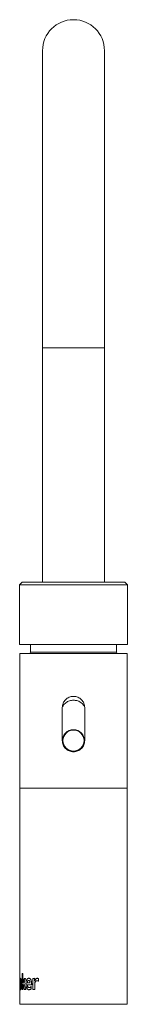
# Paper-space layout '_Right' of a CAD drawing. Header units: millimetres. Extents: x -20 to 20, y 0 to 365.
import ezdxf

# ---------------------------------------------------------------- set-up
doc = ezdxf.new("R2010")
doc.units = ezdxf.units.MM

psp = doc.layouts.new('_Right')

# ---------------------------------------------------------------- linework, layer by layer
at = {"color": 7, "linetype": 'Continuous', "lineweight": 15}
for p, q in [((-11.5, 353.05), (-11.5, 156.25)), ((11.5, 156.25), (11.5, 353.05)), ((-11.5, 243.05), (11.5, 243.05)), ((-19, 156.25), (-20, 155.25)), ((-20, 155.25), (-20, 133.25)), ((20, 155.25), (-20, 155.25)), ((19, 156.25), (-19, 156.25)), ((20, 155.25), (19, 156.25)), ((20, 133.25), (20, 155.25)), ((20, 133.25), (-20, 133.25)), ((-16, 133.25), (-16, 130.4)), ((16, 130.4), (16, 133.25)), ((-19.95, 129.9), (-19.95, 0)), ((19.95, 129.9), (-19.95, 129.9)), ((-16, 130.4), (16, 130.4)), ((19.95, 0), (19.95, 129.9)), ((-4.15, 109.85), (-4.15, 97.65)), ((4.15, 97.65), (4.15, 109.85)), ((19.95, 0), (-19.95, 0))]:
    psp.add_line(p, q, dxfattribs=at)
at = {"color": 144, "linetype": 'Continuous', "lineweight": 0}
for p, q in [((19.95, 80), (-19.95, 80)), ((-19.1, 11.39), (-19.1, 5.5)), ((-19.05, 11.39), (-19.05, 5.5)), ((-18.77, 7.93), (-18.77, 11.39)), ((-19.1, 9.55), (-19.07, 9.55)), ((-19.07, 9.55), (-19.07, 7.57)), ((-18.77, 5.5), (-18.77, 7.46)), ((-18.59, 8.35), (-18.59, 8.52)), ((-18.55, 8.52), (-18.55, 8.68)), ((-15.11, 9.55), (-15.11, 5.5)), ((-14.44, 9.62), (-15.07, 9.55)), ((-15.07, 9.55), (-15.07, 5.5)), ((-14.44, 8.63), (-14.44, 9.63)), ((-13.01, 8.56), (-13.01, 9.53)), ((-19.08, 5.5), (-19.1, 5.5)), ((-19.05, 5.96), (-19.08, 6.05)), ((-19.08, 6.05), (-19.08, 5.5)), ((-19.05, 5.8), (-19.08, 5.9)), ((-18.57, 6.72), (-18.56, 6.86)), ((-17.1, 7.2), (-17.15, 7.2)), ((-15.74, 5.73), (-15.74, 6.58)), ((-15.07, 5.5), (-14.4, 5.5)), ((-14.4, 5.5), (-14.4, 6.98))]:
    psp.add_line(p, q, dxfattribs=at)
at = {"color": 7, "linetype": 'Continuous', "lineweight": 15}
for radius in [4, 3.9]:
    psp.add_circle((0, 97.65), radius, dxfattribs=at)
for centre, radius, start, end in [((0, 353.05), 11.5, 0, 180), ((-16.5, 130.4), 0.5, 270, 0), ((16.5, 130.4), 0.5, 180, 270)]:
    psp.add_arc(centre, radius, start, end, dxfattribs=at)
at = {"color": 144, "linetype": 'Continuous', "lineweight": 0}
psp.add_arc((-0.04, 97.64), 4.04, 356.9773, 270.6379, dxfattribs=at)
at = {"color": 7, "linetype": 'Continuous', "lineweight": 15}
for points, knots in [([(4.15, 109.85), (4.15, 110.12), (4.12, 110.4), (4.02, 110.93), (3.94, 111.19), (3.73, 111.69), (3.6, 111.93), (3.3, 112.38), (3.13, 112.59), (2.74, 112.98), (2.54, 113.15), (2.08, 113.45), (1.84, 113.58), (1.34, 113.79), (1.08, 113.87), (0.54, 113.97), (0.27, 114), (-0.27, 114), (-0.54, 113.97), (-1.08, 113.87), (-1.34, 113.79), (-1.84, 113.58), (-2.08, 113.45), (-2.53, 113.15), (-2.74, 112.98), (-3.13, 112.59), (-3.3, 112.38), (-3.6, 111.94), (-3.73, 111.69), (-3.94, 111.19), (-4.02, 110.93), (-4.12, 110.4), (-4.15, 110.12), (-4.15, 109.85)], [0, 0, 0, 0, 0.0625, 0.0625, 0.125, 0.125, 0.1875, 0.1875, 0.25, 0.25, 0.3125, 0.3125, 0.375, 0.375, 0.4375, 0.4375, 0.5, 0.5, 0.5625, 0.5625, 0.625, 0.625, 0.6875, 0.6875, 0.75, 0.75, 0.8125, 0.8125, 0.875, 0.875, 0.9375, 0.9375, 1, 1, 1, 1]), ([(-15.74, 5.73), (-15.78, 5.7), (-15.81, 5.67), (-15.84, 5.65), (-15.85, 5.64), (-15.87, 5.63), (-15.88, 5.62), (-15.92, 5.59), (-15.95, 5.57), (-16.05, 5.51), (-16.12, 5.48), (-16.23, 5.45), (-16.27, 5.44), (-16.35, 5.42), (-16.39, 5.41), (-16.5, 5.4), (-16.58, 5.4), (-16.79, 5.42), (-16.92, 5.47), (-17.14, 5.62), (-17.24, 5.73), (-17.48, 6.13), (-17.58, 6.52), (-17.63, 7.15), (-17.64, 7.28), (-17.64, 7.47), (-17.64, 7.54), (-17.64, 7.67), (-17.64, 7.74), (-17.62, 8.07), (-17.59, 8.32), (-17.51, 8.76), (-17.45, 8.95), (-17.3, 9.27), (-17.21, 9.39), (-17.01, 9.57), (-16.89, 9.62), (-16.71, 9.64), (-16.68, 9.64), (-16.61, 9.64), (-16.57, 9.64), (-16.47, 9.62), (-16.41, 9.6), (-16.28, 9.54), (-16.22, 9.51), (-16.1, 9.42), (-16.05, 9.36), (-15.9, 9.18), (-15.82, 9.03), (-15.69, 8.65), (-15.64, 8.43), (-15.6, 8.13), (-15.59, 8.06), (-15.58, 7.93), (-15.58, 7.87), (-15.57, 7.72), (-15.56, 7.65), (-15.56, 7.52), (-15.56, 7.47), (-15.56, 7.35), (-15.55, 7.28), (-15.55, 7.2)], [0, 0, 0, 0, 0.007812, 0.007812, 0.011719, 0.011719, 0.015625, 0.015625, 0.03125, 0.03125, 0.0625, 0.0625, 0.078125, 0.078125, 0.09375, 0.09375, 0.125, 0.125, 0.1875, 0.1875, 0.25, 0.25, 0.375, 0.375, 0.40625, 0.40625, 0.421875, 0.421875, 0.4375, 0.4375, 0.5, 0.5, 0.5625, 0.5625, 0.625, 0.625, 0.6875, 0.6875, 0.703125, 0.703125, 0.71875, 0.71875, 0.75, 0.75, 0.78125, 0.78125, 0.8125, 0.8125, 0.875, 0.875, 0.9375, 0.9375, 0.953125, 0.953125, 0.96875, 0.96875, 0.984375, 0.984375, 0.992188, 0.992188, 1, 1, 1, 1]), ([(-15.51, 7.2), (-15.52, 7.32), (-15.52, 7.56), (-15.54, 7.92), (-15.58, 8.28), (-15.65, 8.63), (-15.75, 8.95), (-15.89, 9.23), (-16.07, 9.43), (-16.27, 9.57), (-16.47, 9.64), (-16.67, 9.65), (-16.87, 9.61), (-17.05, 9.51), (-17.21, 9.33), (-17.35, 9.09), (-17.45, 8.8), (-17.55, 8.36), (-17.6, 7.75), (-17.59, 7.03), (-17.51, 6.44), (-17.38, 6.04), (-17.24, 5.79), (-17.09, 5.61), (-16.85, 5.44), (-16.58, 5.39), (-16.31, 5.42), (-16.1, 5.47), (-15.93, 5.55), (-15.8, 5.65), (-15.73, 5.7), (-15.7, 5.73)], [0, 0, 0, 0, 0.031276, 0.062514, 0.095017, 0.125103, 0.157389, 0.187686, 0.217974, 0.25022, 0.280397, 0.312739, 0.345354, 0.375233, 0.406531, 0.437817, 0.468389, 0.500421, 0.562861, 0.625348, 0.687754, 0.719286, 0.750356, 0.780876, 0.812884, 0.875236, 0.906448, 0.937626, 0.968804, 0.984384, 1, 1, 1, 1]), ([(-17.15, 7.2), (-17.14, 7.06), (-17.13, 6.93), (-17.1, 6.81), (-17.1, 6.8), (-17.1, 6.78), (-17.09, 6.78), (-17.09, 6.75), (-17.09, 6.74), (-17.07, 6.69), (-17.06, 6.67), (-17.04, 6.58), (-17.02, 6.53), (-16.94, 6.4), (-16.89, 6.33), (-16.81, 6.27), (-16.81, 6.27), (-16.8, 6.26), (-16.8, 6.26), (-16.79, 6.25), (-16.78, 6.25), (-16.75, 6.23), (-16.74, 6.22), (-16.69, 6.2), (-16.65, 6.19), (-16.61, 6.18), (-16.6, 6.18), (-16.59, 6.18), (-16.59, 6.18), (-16.58, 6.18), (-16.57, 6.18), (-16.54, 6.17), (-16.52, 6.17), (-16.47, 6.18), (-16.43, 6.18), (-16.39, 6.19), (-16.38, 6.19), (-16.37, 6.19), (-16.37, 6.19), (-16.35, 6.2), (-16.35, 6.2), (-16.32, 6.21), (-16.3, 6.21), (-16.24, 6.23), (-16.21, 6.25), (-16.16, 6.27), (-16.16, 6.27), (-16.15, 6.28), (-16.15, 6.28), (-16.13, 6.29), (-16.13, 6.29), (-16.1, 6.31), (-16.08, 6.32), (-16.03, 6.35), (-15.99, 6.38), (-15.95, 6.41), (-15.95, 6.41), (-15.94, 6.41), (-15.94, 6.41), (-15.93, 6.42), (-15.93, 6.42), (-15.92, 6.43), (-15.91, 6.44), (-15.88, 6.46), (-15.87, 6.47), (-15.81, 6.52), (-15.78, 6.55), (-15.74, 6.58)], [0, 0, 0, 0, 0.125, 0.125, 0.132812, 0.132812, 0.140625, 0.140625, 0.15625, 0.15625, 0.1875, 0.1875, 0.25, 0.25, 0.375, 0.375, 0.382812, 0.382812, 0.390625, 0.390625, 0.40625, 0.40625, 0.4375, 0.4375, 0.5, 0.5, 0.507812, 0.507812, 0.515625, 0.515625, 0.53125, 0.53125, 0.5625, 0.5625, 0.625, 0.625, 0.632812, 0.632812, 0.640625, 0.640625, 0.65625, 0.65625, 0.6875, 0.6875, 0.75, 0.75, 0.757812, 0.757812, 0.765625, 0.765625, 0.78125, 0.78125, 0.8125, 0.8125, 0.875, 0.875, 0.878906, 0.878906, 0.882812, 0.882812, 0.890625, 0.890625, 0.90625, 0.90625, 0.9375, 0.9375, 1, 1, 1, 1]), ([(-15.7, 6.58), (-15.74, 6.55), (-15.81, 6.49), (-15.95, 6.37), (-16.13, 6.26), (-16.35, 6.18), (-16.57, 6.17), (-16.78, 6.25), (-16.93, 6.43), (-17.02, 6.64), (-17.06, 6.81), (-17.09, 7), (-17.1, 7.13), (-17.1, 7.2)], [0, 0, 0, 0, 0.06551, 0.125222, 0.250334, 0.37536, 0.500309, 0.625016, 0.749479, 0.811357, 0.874663, 0.935408, 1, 1, 1, 1])]:
    psp.add_open_spline(points, degree=3, knots=knots, dxfattribs=at)
at = {"color": 144, "linetype": 'Continuous', "lineweight": 0}
for points, knots in [([(0, 112.6), (-0.51, 112.55), (-1.54, 112.46), (-2.87, 111.71), (-3.73, 110.91), (-3.96, 110.32), (-4, 110.2)], [0, 0, 0, 0, 0.30716, 0.614255, 0.922477, 1, 1, 1, 1]), ([(4.15, 109.9), (4, 110.23), (3.65, 110.99), (2.63, 111.89), (1.35, 112.5), (0.42, 112.57), (0, 112.6)], [0, 0, 0, 0, 0.203164, 0.477885, 0.762346, 1, 1, 1, 1]), ([(-4.15, 97.65), (-4.15, 97.38), (-4.12, 97.1), (-4.02, 96.57), (-3.94, 96.31), (-3.73, 95.81), (-3.6, 95.57), (-3.3, 95.12), (-3.13, 94.91), (-2.74, 94.52), (-2.54, 94.35), (-2.08, 94.05), (-1.84, 93.92), (-1.34, 93.71), (-1.08, 93.63), (-0.54, 93.53), (-0.27, 93.5), (0.27, 93.5), (0.54, 93.53), (1.08, 93.63), (1.34, 93.71), (1.84, 93.92), (2.08, 94.05), (2.53, 94.35), (2.74, 94.52), (3.13, 94.91), (3.3, 95.12), (3.6, 95.56), (3.73, 95.81), (3.94, 96.31), (4.02, 96.57), (4.12, 97.1), (4.15, 97.38), (4.15, 97.65)], [0, 0, 0, 0, 0.0625, 0.0625, 0.125, 0.125, 0.1875, 0.1875, 0.25, 0.25, 0.3125, 0.3125, 0.375, 0.375, 0.4375, 0.4375, 0.5, 0.5, 0.5625, 0.5625, 0.625, 0.625, 0.6875, 0.6875, 0.75, 0.75, 0.8125, 0.8125, 0.875, 0.875, 0.9375, 0.9375, 1, 1, 1, 1]), ([(0, 93.6), (0.44, 93.64), (1.33, 93.73), (2.5, 94.4), (3.28, 95.13), (3.51, 95.7), (3.56, 95.84)], [0, 0, 0, 0, 0.295071, 0.589808, 0.893344, 1, 1, 1, 1]), ([(-19.95, 6.31), (-19.95, 6.44), (-19.95, 6.81), (-19.95, 7.52), (-19.95, 8.22), (-19.95, 8.65), (-19.95, 8.79), (-19.95, 8.83)], [0, 0, 0, 0, 0.158903, 0.474786, 0.789991, 0.949434, 1, 1, 1, 1]), ([(-19.73, 5.41), (-19.74, 5.41), (-19.76, 5.42), (-19.8, 5.45), (-19.84, 5.53), (-19.87, 5.71), (-19.9, 5.97), (-19.92, 6.31), (-19.93, 6.81), (-19.93, 7.52), (-19.93, 8.22), (-19.92, 8.73), (-19.9, 9.06), (-19.87, 9.32), (-19.84, 9.51), (-19.8, 9.59), (-19.76, 9.62), (-19.74, 9.63), (-19.73, 9.64)], [0, 0, 0, 0, 0.031348, 0.062577, 0.124832, 0.187418, 0.249877, 0.312479, 0.37525, 0.500036, 0.624555, 0.687549, 0.749466, 0.81239, 0.874934, 0.937071, 0.968459, 1, 1, 1, 1]), ([(-19.9, 5.96), (-19.9, 5.97), (-19.9, 6.06), (-19.9, 6.31), (-19.9, 6.81), (-19.9, 7.52), (-19.9, 8.22), (-19.9, 8.72), (-19.9, 8.97), (-19.9, 9.06), (-19.9, 9.07)], [0, 0, 0, 0, 0.010233, 0.132958, 0.256075, 0.500923, 0.745244, 0.868776, 0.990185, 1, 1, 1, 1]), ([(-19.74, 9.56), (-19.76, 9.54), (-19.79, 9.51), (-19.82, 9.32), (-19.85, 9.06), (-19.87, 8.73), (-19.88, 8.22), (-19.88, 7.52), (-19.88, 6.81), (-19.87, 6.31), (-19.85, 5.97), (-19.82, 5.72), (-19.8, 5.54), (-19.77, 5.52), (-19.76, 5.51)], [0, 0, 0, 0, 0.0627539, 0.1379895, 0.2137214, 0.2882777, 0.364175, 0.5142539, 0.6646557, 0.7402802, 0.8156654, 0.8908354, 0.9661216, 1, 1, 1, 1]), ([(-19.73, 6.22), (-19.73, 6.22), (-19.75, 6.23), (-19.76, 6.24), (-19.77, 6.27), (-19.79, 6.3), (-19.8, 6.35), (-19.81, 6.41), (-19.82, 6.47), (-19.82, 6.55), (-19.83, 6.67), (-19.84, 6.84), (-19.85, 7.06), (-19.85, 7.29), (-19.85, 7.52), (-19.85, 7.76), (-19.85, 8.06), (-19.84, 8.36), (-19.81, 8.6), (-19.79, 8.73), (-19.76, 8.81), (-19.74, 8.82), (-19.73, 8.82)], [0, 0, 0, 0, 0.0306587, 0.0598049, 0.0877391, 0.114802, 0.141368, 0.1678327, 0.1945959, 0.2220446, 0.2505378, 0.3099197, 0.375594, 0.4358015, 0.5007473, 0.5633259, 0.625884, 0.7503669, 0.8139775, 0.8753156, 0.9359475, 1, 1, 1, 1]), ([(-19.73, 9.64), (-19.72, 9.63), (-19.7, 9.62), (-19.65, 9.59), (-19.59, 9.51), (-19.51, 9.33), (-19.44, 9.06), (-19.38, 8.73), (-19.32, 8.22), (-19.29, 7.52), (-19.32, 6.81), (-19.38, 6.3), (-19.44, 5.97), (-19.51, 5.71), (-19.59, 5.52), (-19.65, 5.45), (-19.7, 5.42), (-19.72, 5.41), (-19.73, 5.41)], [0, 0, 0, 0, 0.03154, 0.062927, 0.12507, 0.187613, 0.250534, 0.312463, 0.375448, 0.499963, 0.624747, 0.687519, 0.750121, 0.812582, 0.875167, 0.937424, 0.968653, 1, 1, 1, 1]), ([(-19.73, 8.82), (-19.72, 8.82), (-19.71, 8.82), (-19.7, 8.81), (-19.69, 8.79), (-19.67, 8.76), (-19.65, 8.71), (-19.62, 8.6), (-19.58, 8.36), (-19.56, 8.07), (-19.55, 7.76), (-19.55, 7.52), (-19.55, 7.29), (-19.56, 7.06), (-19.58, 6.83), (-19.6, 6.62), (-19.62, 6.45), (-19.65, 6.32), (-19.69, 6.24), (-19.72, 6.23), (-19.73, 6.22)], [0, 0, 0, 0, 0.026475, 0.052023, 0.076846, 0.101161, 0.125203, 0.186727, 0.250135, 0.374353, 0.43625, 0.499824, 0.564925, 0.625026, 0.690742, 0.750128, 0.812213, 0.871647, 0.932878, 1, 1, 1, 1]), ([(-19.68, 5.41), (-19.63, 5.43), (-19.57, 5.46), (-19.47, 5.71), (-19.39, 5.97), (-19.33, 6.3), (-19.27, 6.81), (-19.24, 7.52), (-19.27, 8.22), (-19.33, 8.73), (-19.39, 9.06), (-19.46, 9.32), (-19.55, 9.53), (-19.59, 9.56), (-19.62, 9.58)], [0, 0, 0, 0, 0.1315451, 0.1977152, 0.2637858, 0.3300441, 0.3965142, 0.5287058, 0.6606126, 0.7273064, 0.7928546, 0.8594146, 0.9255407, 1, 1, 1, 1]), ([(-19.68, 8.82), (-19.67, 8.82), (-19.67, 8.82), (-19.65, 8.81), (-19.64, 8.79), (-19.62, 8.76), (-19.6, 8.71), (-19.57, 8.6), (-19.54, 8.36), (-19.51, 8.07), (-19.5, 7.76), (-19.5, 7.52), (-19.51, 7.29), (-19.51, 7.06), (-19.53, 6.83), (-19.55, 6.62), (-19.57, 6.45), (-19.61, 6.32), (-19.64, 6.24), (-19.67, 6.23), (-19.68, 6.22)], [0, 0, 0, 0, 0.026436, 0.051948, 0.076737, 0.101022, 0.125038, 0.18652, 0.249925, 0.374223, 0.43618, 0.499821, 0.564988, 0.625148, 0.690917, 0.750334, 0.812421, 0.871817, 0.932975, 1, 1, 1, 1]), ([(-19.07, 7.57), (-19.07, 7.42), (-19.07, 7.25), (-19.05, 7.09), (-19.05, 7.07)], [0, 0, 0, 0, 0.834589, 1, 1, 1, 1]), ([(-17.15, 7.92), (-17.14, 7.96), (-17.14, 8.04), (-17.13, 8.16), (-17.11, 8.3), (-17.07, 8.45), (-17.02, 8.6), (-16.94, 8.72), (-16.83, 8.84), (-16.67, 8.89), (-16.49, 8.85), (-16.37, 8.73), (-16.29, 8.61), (-16.24, 8.45), (-16.2, 8.28), (-16.17, 8.1), (-16.17, 7.98), (-16.16, 7.92)], [0, 0, 0, 0, 0.043723, 0.085382, 0.125286, 0.189694, 0.25043, 0.312926, 0.375489, 0.500102, 0.624625, 0.68703, 0.749615, 0.809689, 0.874749, 0.934876, 1, 1, 1, 1]), ([(-14.44, 8.63), (-14.44, 8.64), (-14.43, 8.68), (-14.42, 8.73), (-14.4, 8.78), (-14.38, 8.84), (-14.34, 8.92), (-14.29, 9.01), (-14.22, 9.12), (-14.14, 9.22), (-14.02, 9.34), (-13.87, 9.47), (-13.67, 9.59), (-13.49, 9.63), (-13.34, 9.63), (-13.23, 9.62), (-13.13, 9.59), (-13.07, 9.56), (-13.03, 9.54), (-13.02, 9.53), (-13.01, 9.53)], [0, 0, 0, 0, 0.021051, 0.043814, 0.068589, 0.095612, 0.125063, 0.184827, 0.250115, 0.311904, 0.375138, 0.50002, 0.625011, 0.749739, 0.812322, 0.874861, 0.937381, 0.96869, 0.986748, 1, 1, 1, 1]), ([(-12.98, 9.53), (-12.98, 9.53), (-13, 9.54), (-13.04, 9.56), (-13.1, 9.59), (-13.19, 9.62), (-13.3, 9.63), (-13.45, 9.63), (-13.63, 9.59), (-13.83, 9.47), (-13.99, 9.34), (-14.1, 9.22), (-14.18, 9.12), (-14.25, 9.01), (-14.32, 8.91), (-14.36, 8.81), (-14.39, 8.71), (-14.4, 8.65), (-14.4, 8.63)], [0, 0, 0, 0, 0.0132401, 0.0312597, 0.0625216, 0.1249776, 0.187461, 0.249955, 0.3746656, 0.4995796, 0.6245838, 0.6878638, 0.7497072, 0.8150389, 0.874859, 0.9226176, 0.9639667, 1, 1, 1, 1]), ([(-13.58, 8.72), (-13.61, 8.72), (-13.67, 8.72), (-13.76, 8.7), (-13.85, 8.67), (-13.93, 8.63), (-14, 8.58), (-14.07, 8.51), (-14.12, 8.44), (-14.18, 8.35), (-14.23, 8.25), (-14.28, 8.1), (-14.34, 7.88), (-14.38, 7.58), (-14.4, 7.28), (-14.4, 7.08), (-14.4, 6.98)], [0, 0, 0, 0, 0.05622, 0.109459, 0.160217, 0.209067, 0.256652, 0.303669, 0.350836, 0.398868, 0.448441, 0.500171, 0.616935, 0.749925, 0.874944, 1, 1, 1, 1]), ([(-14.36, 6.98), (-14.36, 7.08), (-14.36, 7.28), (-14.34, 7.58), (-14.3, 7.88), (-14.23, 8.16), (-14.13, 8.4), (-13.97, 8.59), (-13.77, 8.7), (-13.62, 8.72), (-13.54, 8.72)], [0, 0, 0, 0, 0.12535, 0.250669, 0.384004, 0.50107, 0.626343, 0.744048, 0.865208, 1, 1, 1, 1]), ([(-13.01, 8.56), (-13.03, 8.57), (-13.07, 8.6), (-13.14, 8.64), (-13.21, 8.67), (-13.31, 8.7), (-13.43, 8.72), (-13.53, 8.72), (-13.58, 8.72)], [0, 0, 0, 0, 0.114816, 0.235837, 0.363993, 0.500067, 0.74186, 1, 1, 1, 1])]:
    psp.add_open_spline(points, degree=3, knots=knots, dxfattribs=at)
for points in [[(-19.1, 11.39), (-19, 11.39), (-18.89, 11.39), (-18.77, 11.39)], [(-18.76, 7.93), (-18.76, 7.93), (-18.77, 7.93), (-18.77, 7.93)], [(-18.77, 7.46), (-18.77, 7.46), (-18.76, 7.46), (-18.76, 7.46)], [(-18.76, 7.93), (-18.62, 8.47), (-18.46, 9.01), (-18.3, 9.55)], [(-18.26, 5.5), (-18.44, 6.15), (-18.61, 6.81), (-18.76, 7.46)], [(-18.25, 9.55), (-18.42, 9.01), (-18.57, 8.47), (-18.72, 7.93)], [(-18.72, 7.46), (-18.56, 6.81), (-18.4, 6.15), (-18.21, 5.5)], [(-17.77, 9.55), (-18, 8.94), (-18.21, 8.34), (-18.4, 7.74)], [(-18.4, 7.74), (-18.18, 6.99), (-17.94, 6.25), (-17.68, 5.5)], [(-18.3, 9.55), (-18.13, 9.55), (-17.96, 9.55), (-17.77, 9.55)], [(-16.16, 7.92), (-16.51, 7.92), (-16.84, 7.92), (-17.15, 7.92)], [(-16.12, 7.92), (-16.47, 7.92), (-16.8, 7.92), (-17.1, 7.92)], [(-15.11, 9.55), (-14.89, 9.57), (-14.67, 9.6), (-14.44, 9.63)], [(-18.77, 5.5), (-18.89, 5.5), (-19, 5.5), (-19.1, 5.5)], [(-17.68, 5.5), (-17.89, 5.5), (-18.08, 5.5), (-18.26, 5.5)], [(-15.55, 7.2), (-16.14, 7.2), (-16.67, 7.2), (-17.15, 7.2)], [(-17.1, 7.2), (-16.63, 7.2), (-16.1, 7.2), (-15.51, 7.2)], [(-14.4, 5.5), (-14.64, 5.5), (-14.88, 5.5), (-15.11, 5.5)]]:
    psp.add_open_spline(points, degree=3, dxfattribs=at)

doc.saveas('drawing.dxf')
